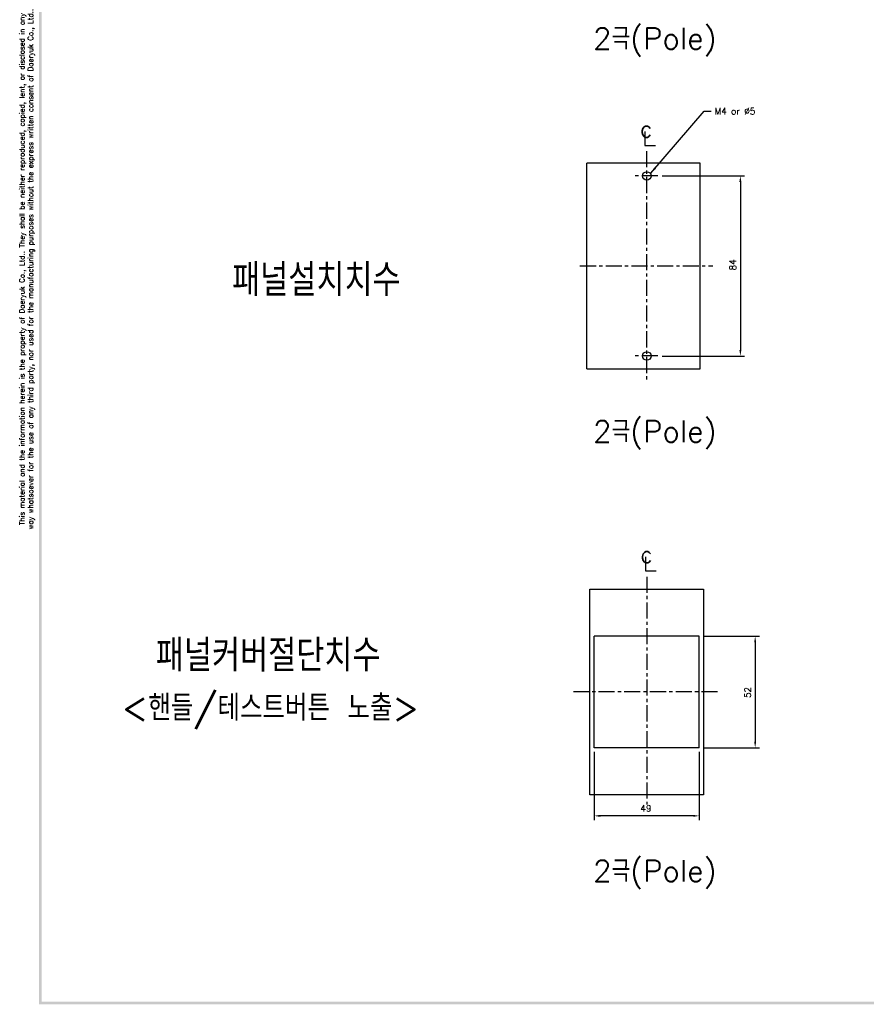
# Model space of a CAD drawing. Extents: x 2148 to 5165, y -907 to 1459.
# Tile 1 of 27: x 4172 to 4567, y 766 to 1225. Entities that reach past the tile are written whole.
import ezdxf

# ---------------------------------------------------------------- set-up
doc = ezdxf.new("R2010")
doc.units = 0
doc.header["$LTSCALE"] = 3
doc.header["$MEASUREMENT"] = 0
doc.linetypes.add('CENTER', pattern=[2, 1.25, -0.25, 0.25, -0.25])
doc.linetypes.add('PHANTOMX2', pattern=[127, 63.5, -12.7, 12.7, -12.7, 12.7, -12.7])
doc.layers.get('Defpoints').update_dxf_attribs({"linetype": 'CONTINUOUS'})
for name, color, linetype in [('cen', 1, 'CENTER'), ('di', 3, 'CONTINUOUS'), ('DIM', 3, 'CONTINUOUS'), ('dwg', 7, 'CONTINUOUS'), ('NOTE', 4, 'CONTINUOUS'), ('ph', 6, 'PHANTOMX2')]:
    doc.layers.add(name, color=color, linetype=linetype)
doc.styles.add('K25', font='TXT', dxfattribs={"width": 0.9, "height": 2.5, "bigfont": 'TBHAN'})
doc.styles.add('KIM', font='ROMANS.shx', dxfattribs={"height": 5, "bigfont": 'GSG1.shx'})
doc.styles.get("Standard").update_dxf_attribs({"font": 'romans.shx', "height": 3, "bigfont": 'ghs.shx'})
doc.dimstyles.get("Standard").update_dxf_attribs({"dimtxt": 0.18, "dimasz": 0.18, "dimexe": 0.18, "dimexo": 0.0625, "dimgap": 0.09, "dimtad": 0, "dimtih": 1, "dimtoh": 1, "dimdec": 4, "dimzin": 0, "dimdsep": 46, "dimtxsty": 'Standard', "dimcen": 0.09, "dimadec": 0, "dimazin": 0, "dimtfac": 1, "dimtdec": 4, "dimtofl": 0, "dimtmove": 0, "dimatfit": 3, "dimfxl": 0, "dimtolj": 1, "dimtzin": 0, "dimarcsym": 0})
doc.dimstyles.new('STANDARD$0', dxfattribs={"dimtxt": 5, "dimasz": 5, "dimexe": 1, "dimexo": 2, "dimgap": 2, "dimtad": 1, "dimdec": 4, "dimzin": 12, "dimdsep": 46, "dimtxsty": 'KIM', "dimcen": -1, "dimdle": 0.1, "dimadec": 0, "dimazin": 0, "dimtfac": 1, "dimtdec": 4, "dimtmove": 0, "dimatfit": 3, "dimfxl": 0, "dimtolj": 1, "dimtzin": 0, "dimarcsym": 0})

# ---------------------------------------------------------------- blocks, each defined once
blk = doc.blocks.new('*D159')
at = {"layer": 'Defpoints', "color": 0}
for p in [(4440.32, 885.81), (4489.32, 885.81), (4440.32, 854)]:
    blk.add_point(p, dxfattribs=at)
at = {"layer": 'di'}
for p, q in [((4440.32, 883.81), (4440.32, 852)), ((4489.32, 883.81), (4489.32, 852)), ((4486.52, 854), (4443.12, 854))]:
    blk.add_line(p, q, dxfattribs=at)
for points in [[(4443.12, 854.47), (4443.12, 853.53), (4440.32, 854)], [(4486.52, 854.47), (4486.52, 853.53), (4489.32, 854)]]:
    blk.add_solid(points, dxfattribs=at)
at = {"layer": 'di', "insert": (4464.42, 857.5), "char_height": 3, "attachment_point": 5}
blk.add_mtext('\\A1;49', dxfattribs=at)
blk = doc.blocks.new('*D160')
at = {"layer": 'Defpoints', "color": 0}
for p in [(4489.32, 937.81), (4489.32, 885.81), (4515.43, 885.81)]:
    blk.add_point(p, dxfattribs=at)
at = {"layer": 'di'}
for p, q in [((4491.32, 937.81), (4517.43, 937.81)), ((4515.43, 935.01), (4515.43, 888.61)), ((4491.32, 885.81), (4517.43, 885.81))]:
    blk.add_line(p, q, dxfattribs=at)
for points in [[(4514.96, 935.01), (4515.89, 935.01), (4515.43, 937.81)], [(4514.96, 888.61), (4515.89, 888.61), (4515.43, 885.81)]]:
    blk.add_solid(points, dxfattribs=at)
at = {"layer": 'di', "insert": (4511.93, 911.56), "char_height": 3, "attachment_point": 5, "rotation": 90}
blk.add_mtext('\\A1;52', dxfattribs=at)
blk = doc.blocks.new('*D161')
at = {"layer": 'Defpoints', "color": 0}
for p in [(4469.97, 1152.56), (4469.97, 1068.56), (4508.52, 1068.56)]:
    blk.add_point(p, dxfattribs=at)
at = {"layer": 'di'}
for p, q in [((4471.97, 1152.56), (4510.52, 1152.56)), ((4508.52, 1149.76), (4508.52, 1071.36)), ((4471.97, 1068.56), (4510.52, 1068.56))]:
    blk.add_line(p, q, dxfattribs=at)
for points in [[(4508.05, 1149.76), (4508.99, 1149.76), (4508.52, 1152.56)], [(4508.05, 1071.36), (4508.99, 1071.36), (4508.52, 1068.56)]]:
    blk.add_solid(points, dxfattribs=at)
at = {"layer": 'di', "insert": (4505.02, 1111.06), "char_height": 3, "attachment_point": 5, "rotation": 90}
blk.add_mtext('\\A1;84', dxfattribs=at)

msp = doc.modelspace()

# ---------------------------------------------------------------- linework, layer by layer
at = {"layer": 'cen', "ltscale": 2}
for p, q in [((4464.628, 1164.104), (4464.628, 1056.936)), ((4469.97, 1152.563), (4459.329, 1152.563)), ((4433.649, 1110.563), (4495.607, 1110.563)), ((4469.97, 1068.563), (4459.329, 1068.563)), ((4464.821, 965.595), (4464.821, 859.307)), ((4497.819, 911.811), (4430.65, 911.811))]:
    msp.add_line(p, q, dxfattribs=at)
at = {"layer": 'dwg', "color": 7}
for p, q in [((4489.321, 937.811), (4440.321, 937.811)), ((4440.321, 885.811), (4440.321, 937.811)), ((4489.321, 885.811), (4489.321, 937.811)), ((4489.321, 885.811), (4440.321, 885.811))]:
    msp.add_line(p, q, dxfattribs=at)
at = {"layer": 'dwg'}
for centre in [(4464.821, 1152.563), (4464.821, 1068.563)]:
    msp.add_circle(centre, 2, dxfattribs=at)
for points in [[(4181.101, 766.08), (4182.301, 766.68), (4181.101, 1454.88), (4182.301, 1453.68)], [(5160.301, 766.08), (5159.101, 767.28), (4181.101, 766.08), (4182.301, 767.28)]]:
    msp.add_trace(points, dxfattribs=at)
at = {"layer": 'NOTE'}
for p, q in [((4463.989, 1173.319), (4463.989, 1166.8)), ((4463.989, 1166.8), (4468.945, 1166.8)), ((4464.182, 974.81), (4464.182, 968.291)), ((4464.182, 968.291), (4469.138, 968.291))]:
    msp.add_line(p, q, dxfattribs=at)
at = {"layer": 'ph'}
for p, q in [((4489.821, 1158.563), (4436.821, 1158.563)), ((4436.821, 1062.563), (4436.821, 1158.563)), ((4489.821, 1062.563), (4489.821, 1158.563)), ((4436.821, 1062.563), (4489.821, 1062.563))]:
    msp.add_line(p, q, dxfattribs=at)
msp.add_lwpolyline([(4491.321, 863.811), (4438.321, 863.811), (4438.321, 959.811), (4491.321, 959.811)], close=True, dxfattribs=at)

# ---------------------------------------------------------------- texts
at = {"layer": 'di', "attachment_point": 1}
for s, insert, char_height, width in [('{\\Fromans,hgs|c129;2극(Pole)}', (4439.787, 1221.704), 10, 116.39597), ('{\\Fromans,hgs|c129;패널설치치수}', (4271.249, 1111.517), 15, 135.45529), ('{\\Fromans,hgs|c129;2극(Pole)}', (4439.787, 1038.402), 10, 116.39597), ('{\\Fromans,hgs|c129;패널커버절단치수}', (4235.637, 936.332), 15, 177.9211), ('{\\Fromans,hgs|c129;2극(Pole)}', (4439.787, 833.301), 10, 116.39597)]:
    msp.add_mtext(s, dxfattribs=dict(at, insert=insert, char_height=char_height, width=width))
at = {"layer": 'di', "insert": (4175.541, 1109.076), "char_height": 2.4, "width": 262.51919, "attachment_point": 5, "rotation": 90}
msp.add_mtext('\\A1;This material and the information herein is the property of Daeryuk Co., Ltd.. They shall be neither reproduced, copied, lent, or disclosed in any\\Pway whatsoever for the use of any third party, nor used for the manufacturing purposes without the express written consent of Daeryuk Co., Ltd..', dxfattribs=at)
at = {"layer": 'DIM', "insert": (4496.485, 1184.307), "char_height": 3, "attachment_point": 1}
msp.add_mtext('M4 or %%C5', dxfattribs=at)
at = {"layer": 'DIM', "insert": (4219.812, 910.43), "char_height": 12, "width": 207.68749, "attachment_point": 1}
msp.add_mtext('\\pt156;{\\Fromans,hgs|c129;<핸들/테스트버튼 노출>}', dxfattribs=at)
at = {"layer": 'NOTE', "style": 'K25', "width": 0.9}
for p in [(4461.773, 1170.55), (4461.966, 972.04)]:
    msp.add_text('c', height=7.925, dxfattribs=at).set_placement(p)

# ---------------------------------------------------------------- dimensions: what is measured, and where the dimension line sits
at = {"layer": 'di'}
for base, p1, p2, picture, middle in [((4508.522, 1068.563), (4469.97, 1152.563), (4469.97, 1068.563), '*D161', (4508.522, 1111.056)), ((4515.428, 885.811), (4489.321, 937.811), (4489.321, 885.811), '*D160', (4515.428, 911.556))]:
    dim = msp.add_linear_dim(base=base, p1=p1, p2=p2, angle=90, dimstyle='STANDARD$0', override={"dimtxt": 3, "dimasz": 2.8, "dimexe": 2, "dimdec": 2, "dimzin": 8, "dimtxsty": 'Standard', "dimcen": 0, "dimclrd": 256, "dimclre": 256, "dimclrt": 256, "dimadec": 2, "dimazin": 2, "dimtfac": 0.6, "dimtdec": 2, "dimtzin": 8, "dimlwd": 65535, "dimlwe": 65535, "dimarcsym": 1}, dxfattribs=at)
    dim.commit()
    dim.dimension.update_dxf_attribs({"geometry": picture, "text_midpoint": middle, "dimtype": 160})
dim = msp.add_linear_dim(base=(4440.321, 854), p1=(4489.321, 885.811), p2=(4440.321, 885.811), dimstyle='STANDARD$0', override={"dimtxt": 3, "dimasz": 2.8, "dimexe": 2, "dimdec": 2, "dimzin": 8, "dimtxsty": 'Standard', "dimcen": 0, "dimclrd": 256, "dimclre": 256, "dimclrt": 256, "dimadec": 2, "dimazin": 2, "dimtfac": 0.6, "dimtdec": 2, "dimtzin": 8, "dimlwd": 65535, "dimlwe": 65535, "dimarcsym": 1}, dxfattribs=at)
dim.commit()
dim.dimension.update_dxf_attribs({"geometry": '*D159', "text_midpoint": (4464.416, 854), "dimtype": 160})

# ---------------------------------------------------------------- leaders
at = {"layer": 'DIM', "annotation_type": 0, "has_hookline": 1, "hookline_direction": 0, "text_width": 21.429}
msp.add_leader([(4466.666, 1153.852), (4491.685, 1182.807), (4494.885, 1182.807)], dimstyle='Standard', override={"dimscale": 1.6, "dimtxt": 2, "dimasz": 2, "dimexe": 1, "dimexo": 1, "dimgap": 1, "dimtad": 0, "dimtih": 0, "dimtoh": 0, "dimdec": 1, "dimzin": 8, "dimcen": 0, "dimadec": 2, "dimazin": 2, "dimtm": 0.1, "dimtfac": 0.6, "dimtdec": 1, "dimtofl": 1}, dxfattribs=at)

doc.saveas('drawing.dxf')
